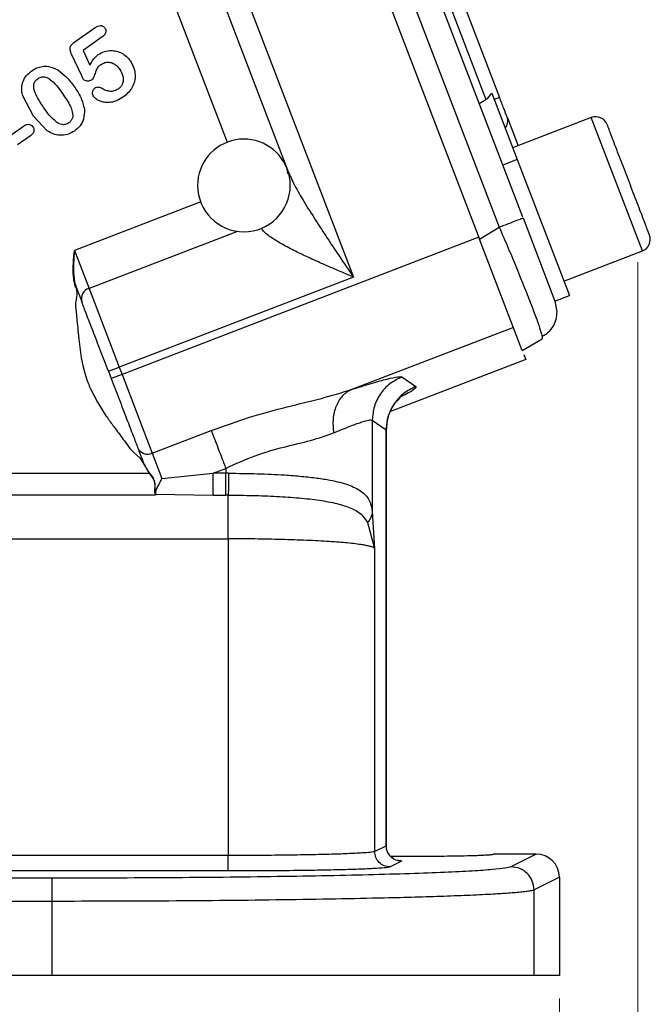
# Model space of a CAD drawing. Header units: inches. Extents: x 0.6 to 16.3, y 0.2 to 11.5.
# Tile 5 of 17: x 6.4 to 7.5, y 4 to 5.7. Entities that reach past the tile are written whole.
import ezdxf

# ---------------------------------------------------------------- set-up
doc = ezdxf.new("R2010")
doc.units = ezdxf.units.IN
doc.header["$MEASUREMENT"] = 0
doc.styles.add('SLDTEXTSTYLE0', font='TXT', dxfattribs={"width": 0.75})
doc.dimstyles.new('SLDDIMSTYLE1', dxfattribs={"dimtxt": 0.137795, "dimasz": 0.14, "dimexe": 0, "dimexo": 0.0625, "dimgap": 0.034449, "dimtad": 0, "dimdec": 1, "dimlfac": 1.5, "dimrnd": 1e-09, "dimzin": 12, "dimdsep": 46, "dimtxsty": 'SLDTEXTSTYLE0', "dimblk1": 'CLOSED', "dimblk2": 'CLOSED', "dimsah": 1, "dimcen": 0.09, "dimadec": 0, "dimazin": 3, "dimtfac": 1, "dimtdec": 1, "dimtofl": 0, "dimtmove": 0, "dimatfit": 3, "dimldrblk": 'CLOSED', "dimfxl": 0, "dimfrac": 2, "dimtolj": 1, "dimtzin": 12, "dimarcsym": 0})
doc.dimstyles.new('SLDDIMSTYLE3', dxfattribs={"dimtxt": 0.137795, "dimasz": 0.14, "dimexe": 0, "dimexo": 0.0625, "dimgap": 0.034449, "dimtad": 0, "dimdec": 1, "dimlfac": 1.5, "dimrnd": 1e-09, "dimzin": 12, "dimdsep": 46, "dimtxsty": 'SLDTEXTSTYLE0', "dimblk1": 'CLOSED', "dimblk2": 'CLOSED', "dimsah": 1, "dimcen": 0.09, "dimadec": 0, "dimazin": 3, "dimtfac": 1, "dimtofl": 0, "dimtmove": 0, "dimatfit": 3, "dimldrblk": 'CLOSED', "dimfxl": 0, "dimfrac": 2, "dimtolj": 1, "dimtzin": 12, "dimarcsym": 0})

# ---------------------------------------------------------------- blocks, each defined once
blk = doc.blocks.new('_Closed')
at = {"color": 0, "linetype": 'ByBlock', "lineweight": -2}
for p, q in [((-1, 0.166667), (0, 0)), ((-1, 0.166667), (-1, -0.166667)), ((0, 0), (-1, -0.166667)), ((0, 0), (-1, 0))]:
    blk.add_line(p, q, dxfattribs=at)
blk = doc.blocks.new('_D_4')
at = {"color": 7, "linetype": 'Continuous', "lineweight": 0}
for p, q in [((5.28, 4.3036), (5.28, 3.3035)), ((7.3633, 4.0229), (7.3633, 3.3035)), ((6.0173, 3.5414), (5.9753, 3.5414)), ((5.9753, 3.5414), (5.9753, 3.3226)), ((6.2209, 3.5414), (6.2629, 3.5414)), ((6.2629, 3.5414), (6.2629, 3.3226)), ((5.28, 3.3429), (5.8544, 3.3429)), ((7.3633, 3.3429), (6.3837, 3.3429)), ((5.9753, 3.3226), (6.0173, 3.3226)), ((6.2629, 3.3226), (6.2209, 3.3226))]:
    blk.add_line(p, q, dxfattribs=at)
at = {"color": 7, "linetype": 'Continuous', "lineweight": 18, "xscale": 0.14, "yscale": 0.14, "rotation": 180.0000000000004}
blk.add_blockref('_Closed', (5.28, 3.3429, 0.234), dxfattribs=at)
at = {"color": 7, "linetype": 'Continuous', "lineweight": 18, "xscale": 0.14, "yscale": 0.14}
blk.add_blockref('_Closed', (7.3633, 3.3429, 0.234), dxfattribs=at)
at = {"color": 7, "linetype": 'Continuous', "lineweight": 18, "char_height": 0.1378, "attachment_point": 1, "style": 'SLDTEXTSTYLE0'}
for s, insert in [('79', (6.0173, 3.5002)), ('3.1', (5.9918, 3.2941))]:
    blk.add_mtext(s, dxfattribs=dict(at, insert=insert))
blk = doc.blocks.new('_D_5')
at = {"color": 7, "linetype": 'Continuous', "lineweight": 0}
for p, q in [((7.4988, 5.2929), (7.4988, 2.9178)), ((5.28, 4.3036), (5.28, 2.9178)), ((6.3576, 3.1556), (6.3156, 3.1556)), ((6.3156, 3.1556), (6.3156, 2.9369)), ((6.5612, 3.1556), (6.6032, 3.1556)), ((6.6032, 3.1556), (6.6032, 2.9369)), ((5.28, 2.9572), (6.1947, 2.9572)), ((7.4988, 2.9572), (6.724, 2.9572)), ((6.3156, 2.9369), (6.3576, 2.9369)), ((6.6032, 2.9369), (6.5612, 2.9369))]:
    blk.add_line(p, q, dxfattribs=at)
at = {"color": 7, "linetype": 'Continuous', "lineweight": 18, "xscale": 0.14, "yscale": 0.14, "rotation": 180.0000000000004}
blk.add_blockref('_Closed', (5.28, 2.9572, 0.234), dxfattribs=at)
at = {"color": 7, "linetype": 'Continuous', "lineweight": 18, "xscale": 0.14, "yscale": 0.14}
blk.add_blockref('_Closed', (7.4988, 2.9572, 0.234), dxfattribs=at)
at = {"color": 7, "linetype": 'Continuous', "lineweight": 18, "char_height": 0.1378, "attachment_point": 1, "style": 'SLDTEXTSTYLE0'}
for s, insert in [('85', (6.3576, 3.1145)), ('3.3', (6.3321, 2.9084))]:
    blk.add_mtext(s, dxfattribs=dict(at, insert=insert))

msp = doc.modelspace()

# ---------------------------------------------------------------- linework, layer by layer
at = {"color": 7, "linetype": 'Continuous', "lineweight": 25}
for p, q in [((6.9455, 6.2939), (7.2996, 5.3714)), ((6.8644, 6.2725), (7.2251, 5.333)), ((6.9035, 6.2801), (7.2592, 5.3536)), ((6.6526, 6.1917), (7.0075, 5.2673)), ((7.034, 6.101), (7.2363, 5.574)), ((7.0537, 6.1142), (7.2598, 5.5774)), ((6.6911, 5.9798), (6.8943, 5.4505)), ((6.5248, 5.672), (6.5615, 5.6977)), ((6.5734, 5.6816), (6.5404, 5.6585)), ((6.5404, 5.6585), (6.5523, 5.6331)), ((6.5381, 5.6145), (6.5206, 5.652)), ((6.4547, 5.5448), (6.4359, 5.5815)), ((7.2246, 5.5667), (7.2363, 5.574)), ((7.2462, 5.5849), (7.2903, 5.47)), ((7.2598, 5.5774), (7.2504, 5.5738)), ((6.4784, 5.5198), (6.4547, 5.5448)), ((7.2733, 5.5422), (7.2917, 5.4941)), ((7.4181, 5.5426), (7.2824, 5.4906)), ((6.4158, 5.5125), (6.4378, 5.5279)), ((6.4495, 5.5111), (6.4275, 5.4957)), ((7.2903, 5.47), (7.2654, 5.4605)), ((7.2903, 5.47), (7.3804, 5.2354)), ((6.8942, 5.4456), (6.8929, 5.4541)), ((7.3004, 5.3694), (7.3555, 5.2258)), ((7.2251, 5.333), (7.2592, 5.3536)), ((7.2239, 5.336), (6.6078, 5.0995)), ((7.2989, 5.1406), (7.2251, 5.333)), ((6.5242, 5.2973), (6.5247, 5.3027)), ((6.5248, 5.3027), (6.5244, 5.2973)), ((6.5247, 5.3027), (6.5257, 5.3132)), ((6.5257, 5.3132), (6.5248, 5.3027)), ((6.5257, 5.3132), (6.5508, 5.2479)), ((7.3708, 5.2603), (7.5065, 5.3124)), ((6.5234, 5.2811), (6.5235, 5.2864)), ((6.5235, 5.2864), (6.5238, 5.2918)), ((6.5238, 5.2918), (6.5242, 5.2973)), ((6.5241, 5.2918), (6.5239, 5.2864)), ((6.5239, 5.2864), (6.5239, 5.2811)), ((6.5244, 5.2973), (6.5241, 5.2918)), ((6.5234, 5.2809), (6.5234, 5.2811)), ((6.5235, 5.2761), (6.5234, 5.2785)), ((6.5236, 5.2734), (6.5235, 5.2761)), ((6.5237, 5.2708), (6.5236, 5.2734)), ((6.524, 5.268), (6.5237, 5.2708)), ((6.5239, 5.2811), (6.5239, 5.2809)), ((6.5239, 5.2785), (6.524, 5.2761)), ((6.524, 5.2761), (6.5241, 5.2734)), ((6.5243, 5.2653), (6.524, 5.268)), ((6.5241, 5.2734), (6.5243, 5.2708)), ((6.5243, 5.2708), (6.5246, 5.2681)), ((6.5246, 5.2681), (6.5249, 5.2654)), ((7.0075, 5.2673), (6.603, 5.112)), ((6.5247, 5.2626), (6.5243, 5.2653)), ((6.5251, 5.2599), (6.5247, 5.2626)), ((6.5249, 5.2654), (6.5253, 5.2627)), ((6.5257, 5.2573), (6.5251, 5.2599)), ((6.5253, 5.2627), (6.5258, 5.26)), ((6.5264, 5.2547), (6.5257, 5.2573)), ((6.5258, 5.26), (6.5263, 5.2574)), ((6.5263, 5.2574), (6.527, 5.2549)), ((6.5271, 5.2521), (6.5264, 5.2547)), ((6.527, 5.2549), (6.5278, 5.2523)), ((6.5282, 5.249), (6.5271, 5.2521)), ((6.5278, 5.2523), (6.5288, 5.2493)), ((6.5286, 5.2478), (6.5298, 5.241)), ((6.5508, 5.2479), (6.603, 5.112)), ((7.3555, 5.2258), (7.3804, 5.2354)), ((7.3555, 5.2259), (7.3589, 5.208)), ((6.5285, 5.2074), (6.5305, 5.1881)), ((7.2836, 5.1806), (7.0031, 5.073)), ((7.3331, 5.1653), (7.3331, 5.1611)), ((6.5331, 5.1603), (6.5375, 5.1281)), ((7.2989, 5.1406), (7.3331, 5.1611)), ((7.3015, 5.1339), (7.3049, 5.1251)), ((6.5375, 5.1281), (6.5402, 5.1146)), ((6.5402, 5.1146), (6.5436, 5.1014)), ((7.3049, 5.1251), (7.0712, 5.0354)), ((6.5436, 5.1014), (6.5477, 5.0885)), ((6.5843, 5.1048), (6.603, 5.112)), ((6.5843, 5.1048), (6.5891, 5.0923)), ((6.6078, 5.0995), (6.5891, 5.0923)), ((6.603, 5.112), (6.6078, 5.0995)), ((6.6078, 5.0995), (6.6599, 4.9635)), ((7.0912, 5.0951), (7.1152, 5.0786)), ((6.5528, 5.0758), (6.5652, 5.0515)), ((6.5652, 5.0515), (6.5801, 5.0282)), ((7.04, 5.0205), (7.04, 4.8627)), ((7.04, 5.0205), (7.064, 5.004)), ((6.6599, 4.9635), (6.7619, 5.0027)), ((7.064, 4.2863), (7.064, 5.004)), ((7.0643, 5.0025), (7.0643, 5.0042)), ((7.0643, 4.2861), (7.0643, 5.0025)), ((6.612, 4.9847), (6.6218, 4.971)), ((6.6218, 4.971), (6.6285, 4.9644)), ((6.6285, 4.9644), (6.6388, 4.9554)), ((6.6599, 4.9635), (6.6767, 4.9199)), ((6.6388, 4.9554), (6.6439, 4.9477)), ((6.6439, 4.9477), (6.6547, 4.929)), ((6.6445, 4.948), (6.6448, 4.9472)), ((6.6448, 4.9472), (6.6455, 4.9456)), ((6.6455, 4.9456), (6.6462, 4.944)), ((6.6462, 4.944), (6.6469, 4.9425)), ((5.985, 4.929), (6.6547, 4.929)), ((6.6469, 4.9425), (6.6477, 4.9409)), ((6.6477, 4.9409), (6.6485, 4.9394)), ((6.6485, 4.9394), (6.6493, 4.9381)), ((6.6493, 4.9381), (6.6494, 4.9379)), ((6.6494, 4.9379), (6.6503, 4.9364)), ((6.6503, 4.9364), (6.6513, 4.9349)), ((6.6513, 4.9349), (6.6522, 4.9335)), ((6.6522, 4.9335), (6.6532, 4.932)), ((6.6532, 4.932), (6.6552, 4.9293)), ((6.6547, 4.929), (6.6592, 4.923)), ((6.6552, 4.9293), (6.6596, 4.9232)), ((6.6767, 4.9199), (6.765, 4.929)), ((6.765, 4.929), (6.787, 4.9374)), ((6.787, 4.929), (6.765, 4.929)), ((6.787, 4.9374), (6.787, 4.929)), ((6.7919, 4.929), (6.787, 4.929)), ((6.6592, 4.923), (6.661, 4.9201)), ((6.6596, 4.9232), (6.6614, 4.9203)), ((6.6636, 4.914), (6.6641, 4.9109)), ((6.6639, 4.9141), (6.6645, 4.9108)), ((6.6641, 4.9109), (6.6642, 4.9099)), ((6.6645, 4.9108), (6.6646, 4.9099)), ((6.6639, 4.8989), (6.6641, 4.8964)), ((6.6642, 4.9047), (6.664, 4.9017)), ((6.6641, 4.8964), (6.6646, 4.8942)), ((6.6643, 4.9078), (6.6642, 4.9047)), ((6.6647, 4.9045), (6.6645, 4.9015)), ((6.6645, 4.8986), (6.6647, 4.8961)), ((6.6646, 4.8942), (6.6653, 4.8926)), ((6.6647, 4.9077), (6.6647, 4.9045)), ((6.6647, 4.8961), (6.6653, 4.8938)), ((6.6653, 4.8938), (6.6654, 4.8935)), ((6.6654, 4.8935), (6.6657, 4.8928)), ((6.6658, 4.8926), (6.765, 4.8913)), ((6.6658, 4.8923), (6.6658, 4.8917)), ((6.6658, 4.8913), (5.985, 4.8913)), ((6.6658, 4.8917), (6.6658, 4.8913)), ((6.765, 4.8913), (6.787, 4.8913)), ((6.7912, 4.8913), (6.787, 4.8913)), ((7.04, 4.8627), (7.0441, 4.7993)), ((7.0317, 4.8437), (7.0441, 4.7993)), ((5.985, 4.8159), (6.7912, 4.8159)), ((6.7912, 4.8159), (6.7912, 4.2694)), ((7.0441, 4.7993), (7.0441, 4.2764)), ((7.0441, 4.2764), (7.064, 4.2863)), ((6.7912, 4.2694), (5.985, 4.2694)), ((7.3233, 4.2719), (7.249, 4.2719)), ((7.3233, 4.2719), (7.2795, 4.25)), ((7.0906, 4.2596), (7.0708, 4.2497)), ((6.4872, 4.2303), (4.0727, 4.2303)), ((6.7912, 4.2428), (5.985, 4.2428)), ((7.3633, 4.2319), (7.3194, 4.21)), ((7.3633, 4.2319), (7.3633, 4.0622)), ((7.3194, 4.0622), (7.3194, 4.21)), ((6.4872, 4.1903), (4.0727, 4.1903)), ((6.4872, 4.0622), (6.4872, 4.1903)), ((6.4872, 4.0622), (4.0727, 4.0622)), ((7.3633, 4.0622), (7.3194, 4.0622))]:
    msp.add_line(p, q, dxfattribs=at)
at = {"color": 8, "linetype": 'Continuous', "lineweight": 25}
for p, q in [((6.7899, 5.4993), (6.6462, 5.8737)), ((7.5065, 5.3124), (7.4181, 5.5426)), ((6.744, 5.397), (6.5257, 5.3132)), ((6.807, 5.3462), (6.5508, 5.2479)), ((7.064, 5.004), (7.063, 5.0025))]:
    msp.add_line(p, q, dxfattribs=at)
at = {"color": 7, "linetype": 'Continuous', "lineweight": 25, "flags": 128}
msp.add_lwpolyline([(6.5305, 5.1881), (6.5312, 5.1804), (6.5317, 5.1742)], dxfattribs=at)
at = {"color": 7, "linetype": 'Continuous', "lineweight": 25}
for centre, radius, start, end in [((7.2559, 5.5367), 0.0183, 317.7916, 17.4083), ((7.4257, 5.5227), 0.0213, 21, 111), ((6.8183, 5.4254), 0.08, 21.0177, 180), ((6.8183, 5.4254), 0.08, 0, 21.0177), ((6.8183, 5.4254), 0.08, 180, 0), ((7.4988, 5.3323), 0.0213, 291, 21), ((6.5564, 5.2299), 0.0189, 107.4037, 196.8829), ((6.6521, 4.9807), 0.0189, 205.1171, 294.5963)]:
    msp.add_arc(centre, radius, start, end, dxfattribs=at)
for centre, major_axis, ratio, start_param, end_param in [((7.221, 5.6003), (-0.011, 0.0285), 0.916331, 3.316126, 3.839815), ((7.3232, 4.2319), (-0.0358, -0.0179), 0.998288, 2.678904, 4.24833)]:
    msp.add_ellipse(centre, major_axis=major_axis, ratio=ratio, start_param=start_param, end_param=end_param, dxfattribs=at)
for points, knots in [([(6.5615, 5.6977), (6.5631, 5.6986), (6.5658, 5.7004), (6.5697, 5.7014), (6.5726, 5.7012), (6.5747, 5.7004), (6.5767, 5.699), (6.5777, 5.6977), (6.5782, 5.697)], [0, 0, 0, 0, 0.282934, 0.50493, 0.623902, 0.74031, 0.863108, 1, 1, 1, 1]), ([(6.5782, 5.697), (6.5788, 5.696), (6.5799, 5.6942), (6.5801, 5.6911), (6.5795, 5.6885), (6.5777, 5.685), (6.5752, 5.683), (6.5734, 5.6816)], [0, 0, 0, 0, 0.183279, 0.351291, 0.487715, 0.626452, 1, 1, 1, 1]), ([(6.5206, 5.652), (6.5199, 5.6536), (6.5186, 5.6566), (6.5178, 5.6609), (6.5183, 5.6645), (6.5204, 5.6685), (6.523, 5.6706), (6.5248, 5.672)], [0, 0, 0, 0, 0.234503, 0.424999, 0.564143, 0.705534, 1, 1, 1, 1]), ([(6.5668, 5.6512), (6.5702, 5.6532), (6.577, 5.6572), (6.5882, 5.6587), (6.5985, 5.6575), (6.6076, 5.6539), (6.6157, 5.6484), (6.6198, 5.6433), (6.6218, 5.6407)], [0, 0, 0, 0, 0.189633, 0.377225, 0.531677, 0.686431, 0.841432, 1, 1, 1, 1]), ([(6.5523, 5.6331), (6.5543, 5.6368), (6.558, 5.6437), (6.564, 5.6488), (6.5668, 5.6512)], [0, 0, 0, 0, 0.5365978, 1, 1, 1, 1]), ([(6.6218, 5.6407), (6.624, 5.6371), (6.6286, 5.6295), (6.631, 5.617), (6.6298, 5.605), (6.6258, 5.5947), (6.6192, 5.5854), (6.6132, 5.5807), (6.6101, 5.5783)], [0, 0, 0, 0, 0.175084, 0.372936, 0.522991, 0.680744, 0.834974, 1, 1, 1, 1]), ([(6.4359, 5.5815), (6.4352, 5.5856), (6.4339, 5.5935), (6.4365, 5.6053), (6.4425, 5.6158), (6.4488, 5.6208), (6.4521, 5.6234)], [0, 0, 0, 0, 0.259674, 0.499599, 0.740044, 1, 1, 1, 1]), ([(6.4521, 5.6234), (6.4549, 5.6252), (6.4604, 5.6286), (6.4703, 5.6313), (6.4831, 5.6314), (6.4917, 5.6272), (6.497, 5.6247)], [0, 0, 0, 0, 0.210064, 0.40673, 0.636388, 1, 1, 1, 1]), ([(6.497, 5.6247), (6.5018, 5.6212), (6.5127, 5.6131), (6.5206, 5.6021), (6.5251, 5.5959)], [0, 0, 0, 0, 0.435517, 1, 1, 1, 1]), ([(6.5717, 5.6343), (6.5702, 5.6332), (6.5677, 5.6313), (6.5641, 5.6274), (6.5629, 5.6237), (6.5616, 5.62), (6.5601, 5.6155), (6.5584, 5.6103), (6.5556, 5.6079), (6.555, 5.6073)], [0, 0, 0, 0, 0.171852, 0.295519, 0.479505, 0.522121, 0.660092, 0.924058, 1, 1, 1, 1]), ([(6.5717, 5.6343), (6.5732, 5.6351), (6.5759, 5.6369), (6.5813, 5.6383), (6.5877, 5.6382), (6.5942, 5.6355), (6.5997, 5.6311), (6.6025, 5.6276), (6.6039, 5.6257)], [0, 0, 0, 0, 0.133197, 0.26089, 0.437889, 0.641563, 0.810594, 1, 1, 1, 1]), ([(6.6039, 5.6257), (6.606, 5.622), (6.6094, 5.6162), (6.6103, 5.6068), (6.6086, 5.6001), (6.6052, 5.595), (6.6025, 5.5929), (6.6012, 5.5918)], [0, 0, 0, 0, 0.333094, 0.522804, 0.73003, 0.861694, 1, 1, 1, 1]), ([(6.4723, 5.5602), (6.4669, 5.5683), (6.4602, 5.5783), (6.4555, 5.5918), (6.455, 5.5975), (6.4559, 5.6018), (6.4578, 5.6058), (6.4604, 5.608), (6.4622, 5.6095)], [0, 0, 0, 0, 0.517491, 0.644361, 0.763599, 0.821417, 0.878289, 1, 1, 1, 1]), ([(6.4622, 5.6095), (6.464, 5.6106), (6.4667, 5.6122), (6.4708, 5.6129), (6.4742, 5.6127), (6.4781, 5.6116), (6.4908, 5.6045), (6.4984, 5.5935), (6.505, 5.5839)], [0, 0, 0, 0, 0.115601, 0.168528, 0.220888, 0.298191, 0.38732, 1, 1, 1, 1]), ([(6.5407, 5.6093), (6.5406, 5.6093), (6.5405, 5.6095), (6.5403, 5.61), (6.5394, 5.6117), (6.5387, 5.6133), (6.5381, 5.6145)], [0, 0, 0, 0, 0.036937, 0.098988, 0.298586, 1, 1, 1, 1]), ([(6.555, 5.6073), (6.5539, 5.6067), (6.5517, 5.6054), (6.5476, 5.6053), (6.5443, 5.6061), (6.5419, 5.6077), (6.5411, 5.6087), (6.5407, 5.6093)], [0, 0, 0, 0, 0.236677, 0.475461, 0.748137, 0.873577, 1, 1, 1, 1]), ([(6.5251, 5.5959), (6.5293, 5.5899), (6.5376, 5.578), (6.5411, 5.5638), (6.5428, 5.5568)], [0, 0, 0, 0, 0.503045, 1, 1, 1, 1]), ([(6.5604, 5.5929), (6.5598, 5.5923), (6.5585, 5.5913), (6.5569, 5.5888), (6.5562, 5.5857), (6.5564, 5.5824), (6.5573, 5.5805), (6.5578, 5.5796)], [0, 0, 0, 0, 0.169265, 0.329746, 0.584665, 0.799584, 1, 1, 1, 1]), ([(6.5739, 5.5922), (6.5727, 5.5928), (6.5706, 5.594), (6.5671, 5.5949), (6.5636, 5.5947), (6.5615, 5.5935), (6.5604, 5.5929)], [0, 0, 0, 0, 0.269873, 0.503674, 0.74621, 1, 1, 1, 1]), ([(6.6012, 5.5918), (6.5988, 5.5904), (6.5941, 5.5878), (6.5864, 5.5876), (6.5796, 5.5892), (6.5758, 5.5912), (6.5739, 5.5922)], [0, 0, 0, 0, 0.275975, 0.555787, 0.769362, 1, 1, 1, 1]), ([(6.505, 5.5839), (6.51, 5.5767), (6.5168, 5.5668), (6.5219, 5.5538), (6.5229, 5.5473), (6.5225, 5.542), (6.5202, 5.537), (6.5172, 5.5346), (6.5157, 5.5334)], [0, 0, 0, 0, 0.459258, 0.625449, 0.721822, 0.804294, 0.897797, 1, 1, 1, 1]), ([(6.6101, 5.5783), (6.6065, 5.576), (6.5999, 5.5717), (6.589, 5.5685), (6.5797, 5.5684), (6.5712, 5.57), (6.5637, 5.5735), (6.5597, 5.5777), (6.5578, 5.5796)], [0, 0, 0, 0, 0.220766, 0.410738, 0.579411, 0.700331, 0.85842, 1, 1, 1, 1]), ([(6.5157, 5.5334), (6.5138, 5.5323), (6.511, 5.5306), (6.5067, 5.5302), (6.5032, 5.5305), (6.4991, 5.532), (6.4866, 5.5398), (6.4789, 5.5507), (6.4723, 5.5602)], [0, 0, 0, 0, 0.115506, 0.169493, 0.224144, 0.3052, 0.39852, 1, 1, 1, 1]), ([(6.5428, 5.5568), (6.5427, 5.5511), (6.5425, 5.5411), (6.5359, 5.5279), (6.5291, 5.5222), (6.5257, 5.5194)], [0, 0, 0, 0, 0.3898397, 0.6917125, 1, 1, 1, 1]), ([(6.4378, 5.5279), (6.4388, 5.5286), (6.4408, 5.5298), (6.4443, 5.531), (6.4478, 5.531), (6.4514, 5.5296), (6.453, 5.5276), (6.4538, 5.5266)], [0, 0, 0, 0, 0.211914, 0.390583, 0.590124, 0.789394, 1, 1, 1, 1]), ([(6.4538, 5.5266), (6.4545, 5.5256), (6.4556, 5.5236), (6.4559, 5.5205), (6.4554, 5.5179), (6.4537, 5.5144), (6.4513, 5.5125), (6.4495, 5.5111)], [0, 0, 0, 0, 0.196222, 0.379697, 0.503554, 0.628288, 1, 1, 1, 1]), ([(7.5188, 5.3399), (7.5183, 5.3412), (7.5175, 5.3431), (7.513, 5.355), (7.5082, 5.3673), (7.5024, 5.3826), (7.4939, 5.4047), (7.4822, 5.4351), (7.4705, 5.4655), (7.462, 5.4877), (7.4562, 5.503), (7.4515, 5.5153), (7.4469, 5.5271), (7.4461, 5.5291), (7.4457, 5.5304)], [0, 0, 0, 0, 0.119728, 0.18418, 0.25, 0.31582, 0.380272, 0.5, 0.619728, 0.68418, 0.75, 0.81582, 0.880272, 1, 1, 1, 1]), ([(6.5257, 5.5194), (6.5218, 5.5171), (6.5138, 5.5125), (6.5007, 5.5116), (6.4886, 5.514), (6.4818, 5.5179), (6.4784, 5.5198)], [0, 0, 0, 0, 0.271533, 0.5410541, 0.7646123, 1, 1, 1, 1]), ([(6.8943, 5.4505), (6.8979, 5.4424), (6.9058, 5.4248), (6.9227, 5.3963), (6.9417, 5.3658), (6.9621, 5.3347), (6.984, 5.302), (6.9992, 5.2795), (7.0075, 5.2673)], [0, 0, 0, 0, 0.134031, 0.290113, 0.465126, 0.632231, 0.799032, 1, 1, 1, 1]), ([(6.5234, 5.2785), (6.5234, 5.2793), (6.5234, 5.2801), (6.5234, 5.2809), (6.5234, 5.2809)], [0, 0, 0, 0, 0.976669, 1, 1, 1, 1]), ([(6.5239, 5.2809), (6.5239, 5.2809), (6.5239, 5.2801), (6.5239, 5.2793), (6.5239, 5.2785)], [0, 0, 0, 0, 0.023336, 1, 1, 1, 1]), ([(6.5289, 5.2491), (6.5289, 5.2491), (6.5289, 5.2491), (6.5288, 5.2491), (6.5287, 5.2491), (6.5286, 5.249), (6.5284, 5.249), (6.5283, 5.2489), (6.5282, 5.2489)], [0, 0, 0, 0, 0.241257, 0.371634, 0.504461, 0.636491, 0.764592, 1, 1, 1, 1]), ([(6.5298, 5.241), (6.5298, 5.2401), (6.5298, 5.2377), (6.5294, 5.234), (6.529, 5.2312), (6.5287, 5.2299)], [0, 0, 0, 0, 0.2485263, 0.6426757, 1, 1, 1, 1]), ([(6.5287, 5.2299), (6.5286, 5.2294), (6.5282, 5.2273), (6.5275, 5.2236), (6.5274, 5.2204), (6.5273, 5.2188)], [0, 0, 0, 0, 0.14419, 0.571614, 1, 1, 1, 1]), ([(6.5273, 5.2188), (6.5277, 5.2152), (6.528, 5.2114), (6.5285, 5.2076), (6.5285, 5.2074)], [0, 0, 0, 0, 0.9520973, 1, 1, 1, 1]), ([(6.5843, 5.1048), (6.5797, 5.1167), (6.5704, 5.141), (6.5574, 5.1749), (6.546, 5.2044), (6.5409, 5.2178), (6.5384, 5.2244)], [0, 0, 0, 0, 0.245536, 0.5, 0.754464, 1, 1, 1, 1]), ([(7.3331, 5.1652), (7.3369, 5.1673), (7.3445, 5.1717), (7.3527, 5.1819), (7.3582, 5.1942), (7.3587, 5.2035), (7.359, 5.2081)], [0, 0, 0, 0, 0.252652, 0.503903, 0.753133, 1, 1, 1, 1]), ([(6.5317, 5.1742), (6.5318, 5.1737), (6.532, 5.1714), (6.5322, 5.169), (6.5325, 5.1659), (6.5328, 5.1635), (6.533, 5.1613), (6.5331, 5.1603)], [0, 0, 0, 0, 0.106694, 0.484809, 0.53197, 0.770241, 1, 1, 1, 1]), ([(6.5477, 5.0885), (6.5483, 5.0871), (6.5498, 5.0828), (6.5516, 5.0786), (6.5528, 5.0758)], [0, 0, 0, 0, 0.344115, 1, 1, 1, 1]), ([(6.5891, 5.0923), (6.5937, 5.0804), (6.603, 5.0561), (6.616, 5.0222), (6.6273, 4.9927), (6.6325, 4.9793), (6.635, 4.9727)], [0, 0, 0, 0, 0.245536, 0.5, 0.754464, 1, 1, 1, 1]), ([(7.0031, 5.073), (7.0154, 5.0769), (7.04, 5.0846), (7.0668, 5.092), (7.0853, 5.096), (7.0893, 5.0954), (7.0912, 5.0951)], [0, 0, 0, 0, 0.25081, 0.503018, 0.753643, 1, 1, 1, 1]), ([(6.7619, 5.0027), (6.7839, 5.0106), (6.8275, 5.0263), (6.8921, 5.0436), (6.9521, 5.0576), (6.9864, 5.0679), (7.0031, 5.073)], [0, 0, 0, 0, 0.264157, 0.522892, 0.768297, 1, 1, 1, 1]), ([(7.0031, 5.073), (6.9979, 5.0698), (6.9873, 5.0633), (6.9767, 5.0454), (6.9711, 5.0232), (6.9724, 5.0066), (6.973, 4.9984)], [0, 0, 0, 0, 0.2500778, 0.5, 0.7499222, 1, 1, 1, 1]), ([(7.0641, 5.0017), (7.0645, 5.0085), (7.0653, 5.0212), (7.0713, 5.037), (7.0779, 5.0481), (7.0837, 5.0551), (7.0873, 5.0586), (7.0878, 5.059), (7.0875, 5.0589), (7.0873, 5.0589)], [0, 0, 0, 0, 0.2364951, 0.4343737, 0.5959079, 0.725955, 0.8334871, 0.9359511, 1, 1, 1, 1]), ([(6.5801, 5.0282), (6.5841, 5.0226), (6.5894, 5.015), (6.595, 5.0075), (6.5965, 5.0056)], [0, 0, 0, 0, 0.738916, 1, 1, 1, 1]), ([(6.973, 4.9984), (6.9825, 5.0023), (7.0011, 5.0101), (7.0214, 5.0174), (7.0355, 5.0214), (7.0385, 5.0208), (7.04, 5.0205)], [0, 0, 0, 0, 0.2579495, 0.5051687, 0.7536021, 1, 1, 1, 1]), ([(6.5965, 5.0056), (6.5989, 5.0023), (6.6041, 4.9953), (6.6093, 4.9883), (6.612, 4.9847)], [0, 0, 0, 0, 0.476417, 1, 1, 1, 1]), ([(6.787, 4.9374), (6.8038, 4.9452), (6.8373, 4.9605), (6.888, 4.9748), (6.9351, 4.9852), (6.9604, 4.994), (6.973, 4.9984)], [0, 0, 0, 0, 0.254624, 0.504478, 0.751953, 1, 1, 1, 1]), ([(6.6445, 4.948), (6.6445, 4.948), (6.6445, 4.948), (6.6444, 4.9479), (6.6443, 4.9479), (6.6442, 4.9479), (6.6441, 4.9478), (6.6439, 4.9478), (6.6439, 4.9477)], [0, 0, 0, 0, 0.2394396, 0.3683514, 0.5000038, 0.6316556, 0.7605657, 1, 1, 1, 1]), ([(6.6547, 4.929), (6.6548, 4.929), (6.6548, 4.9291), (6.655, 4.9292), (6.6551, 4.9293), (6.6551, 4.9293), (6.6552, 4.9293)], [0, 0, 0, 0, 0.2456, 0.50001, 0.754415, 1, 1, 1, 1]), ([(6.7919, 4.929), (6.7919, 4.9244), (6.7918, 4.9152), (6.7916, 4.9039), (6.7914, 4.8957), (6.7912, 4.8927), (6.7912, 4.8913)], [0, 0, 0, 0, 0.279857, 0.559469, 0.779712, 1, 1, 1, 1]), ([(6.7919, 4.929), (6.8085, 4.9288), (6.8417, 4.9284), (6.8841, 4.9264), (6.9183, 4.9238), (6.9447, 4.9208), (6.9727, 4.9164), (6.9993, 4.9096), (7.0182, 4.9005), (7.0286, 4.8914), (7.0366, 4.881), (7.0386, 4.87), (7.04, 4.8627)], [0, 0, 0, 0, 0.128105, 0.255498, 0.342661, 0.425344, 0.503599, 0.634897, 0.754604, 0.818284, 0.878493, 1, 1, 1, 1]), ([(6.661, 4.9201), (6.6611, 4.9201), (6.6616, 4.9191), (6.6621, 4.9181), (6.6625, 4.9172)], [0, 0, 0, 0, 0.092762, 1, 1, 1, 1]), ([(6.6614, 4.9203), (6.6615, 4.9202), (6.662, 4.9192), (6.6625, 4.9182), (6.6629, 4.9173)], [0, 0, 0, 0, 0.128544, 1, 1, 1, 1]), ([(6.6625, 4.9172), (6.6628, 4.9164), (6.6632, 4.9154), (6.6635, 4.9143), (6.6636, 4.914)], [0, 0, 0, 0, 0.714844, 1, 1, 1, 1]), ([(6.6629, 4.9173), (6.6632, 4.9165), (6.6636, 4.9154), (6.6639, 4.9143), (6.6639, 4.9141)], [0, 0, 0, 0, 0.739835, 1, 1, 1, 1]), ([(6.6642, 4.9099), (6.6642, 4.9099), (6.6642, 4.9092), (6.6643, 4.9085), (6.6643, 4.9078)], [0, 0, 0, 0, 0.001094, 1, 1, 1, 1]), ([(6.6646, 4.9099), (6.6646, 4.9099), (6.6647, 4.9091), (6.6647, 4.9084), (6.6647, 4.9077)], [0, 0, 0, 0, 0.0011, 1, 1, 1, 1]), ([(6.6767, 4.9199), (6.6752, 4.9171), (6.6722, 4.9115), (6.6682, 4.904), (6.6651, 4.8975), (6.6653, 4.8948), (6.6654, 4.8935)], [0, 0, 0, 0, 0.25192, 0.5031645, 0.7524956, 1, 1, 1, 1]), ([(6.664, 4.9017), (6.664, 4.9015), (6.6639, 4.9005), (6.6639, 4.8996), (6.6639, 4.8989)], [0, 0, 0, 0, 0.261776, 1, 1, 1, 1]), ([(6.6645, 4.9015), (6.6645, 4.9012), (6.6645, 4.9003), (6.6645, 4.8993), (6.6645, 4.8986)], [0, 0, 0, 0, 0.262135, 1, 1, 1, 1]), ([(6.6653, 4.8938), (6.6652, 4.8939), (6.6652, 4.894), (6.665, 4.8941), (6.6648, 4.8942), (6.6647, 4.8942), (6.6646, 4.8942)], [0, 0, 0, 0, 0.243758, 0.5, 0.756242, 1, 1, 1, 1]), ([(6.6657, 4.8928), (6.6657, 4.8928), (6.6657, 4.8927), (6.6657, 4.8926), (6.6657, 4.8926)], [0, 0, 0, 0, 0.499897, 1, 1, 1, 1]), ([(6.7912, 4.8913), (6.8054, 4.8911), (6.8339, 4.8908), (6.8754, 4.8893), (6.9143, 4.8866), (6.9494, 4.8827), (6.9797, 4.877), (7.0039, 4.8692), (7.022, 4.8591), (7.0285, 4.8488), (7.0317, 4.8437)], [0, 0, 0, 0, 0.1244419, 0.2492278, 0.3744976, 0.5001857, 0.6262342, 0.7524126, 0.8775501, 1, 1, 1, 1]), ([(7.04, 4.8627), (7.0394, 4.8589), (7.0384, 4.8521), (7.0337, 4.8462), (7.0317, 4.8437)], [0, 0, 0, 0, 0.559513, 1, 1, 1, 1]), ([(7.0441, 4.7993), (7.0434, 4.7999), (7.0419, 4.8011), (7.0367, 4.8028), (7.0302, 4.8042), (7.0188, 4.8062), (6.999, 4.8086), (6.9661, 4.8112), (6.9274, 4.8132), (6.8837, 4.8147), (6.8378, 4.8157), (6.8066, 4.8158), (6.7912, 4.8159)], [0, 0, 0, 0, 0.071806, 0.135932, 0.192375, 0.241135, 0.376865, 0.500493, 0.630191, 0.756664, 0.879928, 1, 1, 1, 1]), ([(7.0766, 4.2642), (7.0765, 4.2643), (7.0764, 4.2645), (7.074, 4.266), (7.0718, 4.268), (7.0703, 4.2695), (7.0689, 4.2713), (7.0677, 4.2733), (7.0666, 4.2754), (7.0647, 4.2801), (7.0645, 4.2838), (7.0643, 4.2869)], [0, 0, 0, 0, 0.2041101, 0.4268774, 0.5059862, 0.5691261, 0.6215318, 0.6689263, 0.7162576, 0.7665072, 1, 1, 1, 1]), ([(7.0441, 4.2764), (7.0422, 4.2759), (7.0388, 4.275), (7.0251, 4.2739), (7.0112, 4.2731), (6.9973, 4.2725), (6.9822, 4.2719), (6.9596, 4.2712), (6.9274, 4.2705), (6.8837, 4.2699), (6.8378, 4.2695), (6.8066, 4.2694), (6.7912, 4.2694)], [0, 0, 0, 0, 0.1356173, 0.2406463, 0.3100758, 0.3764803, 0.4398596, 0.5002136, 0.6299334, 0.7564696, 0.8798242, 1, 1, 1, 1]), ([(7.071, 4.2686), (7.085, 4.2685), (7.1158, 4.2682), (7.157, 4.2685), (7.1884, 4.2689), (7.2143, 4.2694), (7.2341, 4.2702), (7.2467, 4.2711), (7.2482, 4.2716), (7.249, 4.2719)], [0, 0, 0, 0, 0.168579, 0.370186, 0.475723, 0.584108, 0.758606, 0.871028, 1, 1, 1, 1]), ([(7.2795, 4.25), (7.2768, 4.2492), (7.2713, 4.2475), (7.2484, 4.2451), (7.2138, 4.2426), (7.1662, 4.2402), (7.1062, 4.238), (7.0349, 4.236), (6.9541, 4.2342), (6.8657, 4.2328), (6.7727, 4.2316), (6.6774, 4.2309), (6.5821, 4.2304), (6.5186, 4.2303), (6.4872, 4.2303)], [0, 0, 0, 0, 0.0780394, 0.1583242, 0.2407101, 0.3262914, 0.412802, 0.5000536, 0.5873114, 0.6738107, 0.7593637, 0.8417373, 0.9219918, 1, 1, 1, 1]), ([(7.0708, 4.2497), (7.0691, 4.2493), (7.0655, 4.2484), (7.0482, 4.2471), (7.0215, 4.2458), (6.9852, 4.2447), (6.9413, 4.2438), (6.8925, 4.2432), (6.8419, 4.2428), (6.8077, 4.2428), (6.7912, 4.2428)], [0, 0, 0, 0, 0.117095, 0.240726, 0.369129, 0.500054, 0.63097, 0.759348, 0.882944, 1, 1, 1, 1]), ([(7.3194, 4.21), (7.3182, 4.2096), (7.3158, 4.2087), (7.3083, 4.2075), (7.2989, 4.2064), (7.2878, 4.2053), (7.2756, 4.2044), (7.2627, 4.2035), (7.2422, 4.2023), (7.211, 4.2007), (7.1654, 4.199), (7.1155, 4.1974), (7.0539, 4.1958), (6.9782, 4.1943), (6.8866, 4.1928), (6.7899, 4.1917), (6.69, 4.1909), (6.5888, 4.1904), (6.5209, 4.1904), (6.4872, 4.1903)], [0, 0, 0, 0, 0.04191, 0.081315, 0.118217, 0.152614, 0.184507, 0.213895, 0.240778, 0.310153, 0.376506, 0.439838, 0.500148, 0.586997, 0.672429, 0.756445, 0.839045, 0.92023, 1, 1, 1, 1])]:
    msp.add_open_spline(points, degree=3, knots=knots, dxfattribs=at)
for points in [[(7.2733, 5.5422), (7.2713, 5.5473), (7.2674, 5.5576), (7.2623, 5.5708), (7.2598, 5.5774)], [(7.2592, 5.3536), (7.2648, 5.3557), (7.276, 5.36), (7.2894, 5.3651), (7.2986, 5.3687), (7.2998, 5.3691), (7.3004, 5.3694)], [(6.5289, 5.2491), (6.5307, 5.2443), (6.5345, 5.2346), (6.5371, 5.2278), (6.5384, 5.2244)], [(7.0912, 5.0951), (7.084, 5.0915), (7.0695, 5.0844), (7.0532, 5.0663), (7.0421, 5.0445), (7.0407, 5.0285), (7.04, 5.0205)], [(7.1152, 5.0786), (7.108, 5.075), (7.0935, 5.0679), (7.0772, 5.0498), (7.0661, 5.028), (7.0647, 5.012), (7.064, 5.004)], [(6.7619, 5.0027), (6.7633, 4.999), (6.7661, 4.9917), (6.7723, 4.9757), (6.7793, 4.9573), (6.7844, 4.944), (6.787, 4.9374)], [(6.635, 4.9727), (6.6363, 4.9693), (6.6389, 4.9625), (6.6426, 4.9528), (6.6445, 4.948)], [(6.765, 4.8913), (6.765, 4.893), (6.765, 4.8964), (6.765, 4.9056), (6.765, 4.9167), (6.765, 4.9249), (6.765, 4.929)], [(6.787, 4.8913), (6.787, 4.893), (6.787, 4.8964), (6.787, 4.9056), (6.787, 4.9167), (6.787, 4.9249), (6.787, 4.929)], [(6.7912, 4.8159), (6.7912, 4.8241), (6.7912, 4.8405), (6.7912, 4.8627), (6.7912, 4.881), (6.7912, 4.8878), (6.7912, 4.8913)], [(7.0906, 4.2596), (7.0871, 4.26), (7.0801, 4.2608), (7.0713, 4.267), (7.0652, 4.2758), (7.0644, 4.2828), (7.064, 4.2863)], [(6.7912, 4.2428), (6.7912, 4.2432), (6.7912, 4.2442), (6.7912, 4.2504), (6.7912, 4.2591), (6.7912, 4.266), (6.7912, 4.2694)], [(7.0708, 4.2497), (7.0673, 4.2501), (7.0603, 4.2509), (7.0515, 4.2571), (7.0454, 4.2659), (7.0446, 4.2729), (7.0441, 4.2764)], [(7.3194, 4.21), (7.3188, 4.2153), (7.3176, 4.2257), (7.3084, 4.2389), (7.2952, 4.2482), (7.2847, 4.2494), (7.2795, 4.25)], [(6.4872, 4.1903), (6.4872, 4.1955), (6.4872, 4.2058), (6.4872, 4.2189), (6.4872, 4.2282), (6.4872, 4.2296), (6.4872, 4.2303)], [(7.3194, 4.0622), (7.3163, 4.0622), (7.3101, 4.0622), (7.284, 4.0622), (7.2461, 4.0622), (7.1958, 4.0622), (7.1343, 4.0622), (7.0624, 4.0622), (6.9813, 4.0622), (6.8923, 4.0622), (6.7969, 4.0622), (6.6964, 4.0622), (6.5927, 4.0622), (6.5224, 4.0622), (6.4872, 4.0622)]]:
    msp.add_open_spline(points, degree=3, dxfattribs=at)
at = {"color": 8, "linetype": 'Continuous', "lineweight": 25}
for points, knots in [([(7.0075, 5.2673), (6.9988, 5.271), (6.9815, 5.2784), (6.9552, 5.2897), (6.9303, 5.3009), (6.9063, 5.3123), (6.885, 5.3233), (6.8662, 5.3349), (6.8531, 5.3443), (6.8494, 5.3502), (6.8483, 5.352)], [0, 0, 0, 0, 0.1402564, 0.2798916, 0.4275818, 0.5541949, 0.6947372, 0.8161279, 0.9463135, 1, 1, 1, 1]), ([(7.2592, 5.3536), (7.2645, 5.3414), (7.2748, 5.3175), (7.287, 5.2882), (7.2963, 5.2657), (7.3053, 5.2433), (7.3152, 5.2182), (7.3246, 5.1931), (7.3303, 5.1758), (7.3331, 5.1667), (7.3331, 5.1653), (7.3331, 5.1653)], [0, 0, 0, 0, 0.139643, 0.273304, 0.347684, 0.421493, 0.567307, 0.713124, 0.861116, 0.99478, 1, 1, 1, 1]), ([(7.1152, 5.0786), (7.1151, 5.0769), (7.1148, 5.0739), (7.0957, 5.064), (7.0872, 5.0596)], [0, 0, 0, 0, 0.559511, 1, 1, 1, 1]), ([(7.0801, 4.2618), (7.0819, 4.2617), (7.0921, 4.261), (7.0913, 4.2602), (7.0906, 4.2596)], [0, 0, 0, 0, 0.180797, 1, 1, 1, 1])]:
    msp.add_open_spline(points, degree=3, knots=knots, dxfattribs=at)

# ---------------------------------------------------------------- dimensions: what is measured, and where the dimension line sits
at = {"color": 7, "linetype": 'Continuous', "lineweight": 18}
for base, p1, p2, dimstyle, picture, middle in [((5.28, 2.9572), (7.4988, 5.3323), (5.28, 4.3429), 'SLDDIMSTYLE3', '_D_5', (6.4594, 2.9572)), ((7.3633, 3.3429), (5.28, 4.3429), (7.3633, 4.0622), 'SLDDIMSTYLE1', '_D_4', (6.1191, 3.3429))]:
    dim = msp.add_linear_dim(base=base, p1=p1, p2=p2, dimstyle=dimstyle, dxfattribs=at)
    dim.commit()
    dim.dimension.update_dxf_attribs({"geometry": picture, "text_midpoint": middle, "dimtype": 160})

doc.saveas('drawing.dxf')
